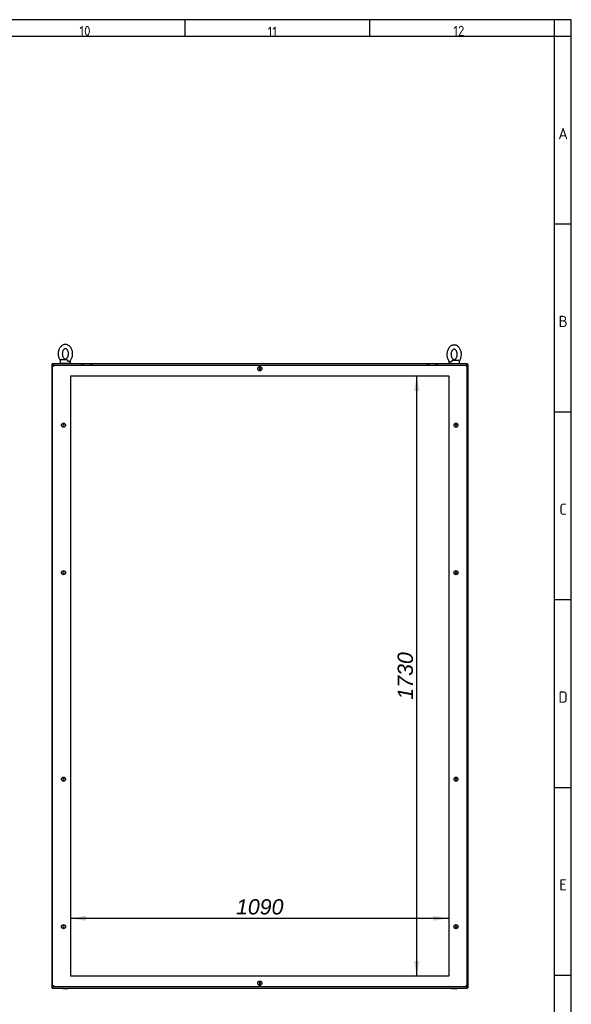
# Paper-space layout 'Layout1' of a CAD drawing. Extents: x 100 to 6593, y 169 to 4601.
# Tile 8 of 8: x 5003 to 6593, y 1764 to 4601. Entities that reach past the tile are written whole.
import ezdxf
from ezdxf.lldxf.tags import DXFTag

# ---------------------------------------------------------------- set-up
doc = ezdxf.new("R2010")
doc.units = 0
doc.header["$LTSCALE"] = 16
doc.layers.get('0').update_dxf_attribs({"linetype": 'CONTINUOUS'})
for name, color, linetype in [('_TRANSLATION', 7, 'CONTINUOUS'), ('AE00100_03', 7, 'CONTINUOUS'), ('AE00219_03', 7, 'CONTINUOUS'), ('AE00715_01', 7, 'CONTINUOUS'), ('DEFAULT', 7, 'CONTINUOUS'), ('DV6__TRANSLATION', 7, 'CONTINUOUS'), ('F0000000_02', 7, 'CONTINUOUS'), ('F0000000_47', 7, 'CONTINUOUS'), ('F0000000_48', 7, 'CONTINUOUS'), ('F0000000_87', 7, 'CONTINUOUS'), ('F0000001_37', 7, 'CONTINUOUS')]:
    doc.layers.add(name, color=color, linetype=linetype)
doc.styles.add('SEACAD_ARIAL', font='arial.ttf')
doc.styles.add('SEACAD_ARIALI', font='ariali.ttf')
tags = doc.linetypes.add('CENTER2', pattern=[28.575, 19.05, -3.175, 3.175, -3.175]).pattern_tags.tags
tags[10:11] = [DXFTag(74, 4), DXFTag(75, 0), DXFTag(340, '0'), DXFTag(46, 0.0), DXFTag(50, 0.0), DXFTag(44, 0.0), DXFTag(45, 0.0)]
tags[8:9] = [DXFTag(74, 4), DXFTag(75, 0), DXFTag(340, '0'), DXFTag(46, 0.0), DXFTag(50, 0.0), DXFTag(44, 0.0), DXFTag(45, 0.0)]
tags[6:7] = [DXFTag(74, 4), DXFTag(75, 0), DXFTag(340, '0'), DXFTag(46, 0.0), DXFTag(50, 0.0), DXFTag(44, 0.0), DXFTag(45, 0.0)]
tags[4:5] = [DXFTag(74, 4), DXFTag(75, 0), DXFTag(340, '0'), DXFTag(46, 0.0), DXFTag(50, 0.0), DXFTag(44, 0.0), DXFTag(45, 0.0)]
doc.dimstyles.new('ISO', dxfattribs={"dimtxt": 16.5, "dimasz": 16.5, "dimexe": 8.25, "dimexo": 8.25, "dimgap": 4.125, "dimtad": 1, "dimdec": 1, "dimtxsty": 'SEACAD_ARIAL', "dimblk1": '_SE_FILLED', "dimblk2": '_SE_FILLED', "dimsah": 1, "dimcen": 8.25, "dimazin": 3, "dimtfac": 0.7, "dimtdec": 3, "dimtmove": 0, "dimatfit": 3})

# ---------------------------------------------------------------- blocks, each defined once
blk = doc.blocks.new('DMBLK193')
at = {"layer": '_TRANSLATION', "linetype": 'CONTINUOUS'}
for points in [[(5194, 2019.6), (5150, 2012.2), (5194, 2004.9)], [(6196, 2019.6), (6196, 2004.9), (6240, 2012.2)]]:
    blk.add_hatch(color=7, dxfattribs=at).paths.add_polyline_path(points)
at = {"layer": '_TRANSLATION', "color": 7, "linetype": 'CONTINUOUS'}
blk.add_line((5150, 2012.2), (6240, 2012.2), dxfattribs=at)
at = {"layer": '_TRANSLATION', "color": 7, "linetype": 'CONTINUOUS', "style": 'SEACAD_ARIALI'}
blk.add_text('1090', height=44, dxfattribs=at).set_placement((5626.6, 2023.2))
blk = doc.blocks.new('_SE_FILLED')
at = {"color": 0}
blk.add_line((0, 0), (-1, 0), dxfattribs=at)
blk.add_solid([(0, 0), (-1, -0.1665), (-1, 0.1665), (0, 0)], dxfattribs=at)
blk = doc.blocks.new('DMBLK194')
at = {"layer": '_TRANSLATION', "linetype": 'CONTINUOUS'}
for points in [[(6140.3, 3531.6), (6155, 3531.6), (6147.6, 3575.6)], [(6140.3, 1889.6), (6147.6, 1845.6), (6155, 1889.6)]]:
    blk.add_hatch(color=7, dxfattribs=at).paths.add_polyline_path(points)
at = {"layer": '_TRANSLATION', "color": 7, "linetype": 'CONTINUOUS'}
blk.add_line((6147.6, 1845.6), (6147.6, 3575.6), dxfattribs=at)
at = {"layer": '_TRANSLATION', "color": 7, "linetype": 'CONTINUOUS', "style": 'SEACAD_ARIALI'}
blk.add_text('1730', height=44, rotation=90, dxfattribs=at).set_placement((6136.6, 2642.2))

psp = doc.layouts.get("Layout1")

# ---------------------------------------------------------------- linework, layer by layer
at = {"color": 7, "linetype": 'CONTINUOUS'}
for p, q in [((6593.47, 4601.42), (99.75, 4601.42)), ((5478.88, 4601.42), (5478.88, 4552.95)), ((6011.95, 4601.42), (6011.95, 4552.95)), ((6593.47, 175.35), (6593.47, 4601.42)), ((6593.47, 4011.81), (6545.01, 4011.81)), ((6593.47, 3470.67), (6545.01, 3470.67)), ((6593.47, 2929.52), (6545.01, 2929.52)), ((6593.47, 2388.38), (6545.01, 2388.38)), ((6593.47, 1847.24), (6545.01, 1847.24))]:
    psp.add_line(p, q, dxfattribs=at)
at = {"layer": 'AE00100_03', "color": 7, "linetype": 'CONTINUOUS'}
for p, q in [((5182.35, 3606.93), (5187.75, 3606.93)), ((5206.35, 3606.93), (5211.75, 3606.93)), ((6178.35, 3606.93), (6183.75, 3606.93)), ((6202.35, 3606.93), (6207.75, 3606.93))]:
    psp.add_line(p, q, dxfattribs=at)
for centre, start, end in [((5182.35, 3605.63), 90, 180), ((5187.75, 3605.63), 0, 90), ((5206.35, 3605.63), 90, 180), ((5211.75, 3605.63), 0, 90), ((6178.35, 3605.63), 90, 180), ((6183.75, 3605.63), 0, 90), ((6202.35, 3605.63), 90, 180), ((6207.75, 3605.63), 0, 90)]:
    psp.add_arc(centre, 1.3, start, end, dxfattribs=at)
at = {"layer": 'AE00219_03', "color": 7, "linetype": 'CONTINUOUS'}
for p, q in [((5695.05, 3597.94), (5693.05, 3596.78)), ((5693.05, 3596.78), (5693.05, 3594.47)), ((5693.05, 3594.47), (5695.05, 3593.32)), ((5697.05, 3596.78), (5695.05, 3597.94)), ((5695.05, 3593.32), (5697.05, 3594.47)), ((5697.05, 3594.47), (5697.05, 3596.78)), ((5127.89, 3435.13), (5126.74, 3433.13)), ((5126.74, 3433.13), (5127.89, 3431.13)), ((5130.2, 3435.13), (5127.89, 3435.13)), ((5131.36, 3433.13), (5130.2, 3435.13)), ((5130.2, 3431.13), (5131.36, 3433.13)), ((6259.89, 3435.13), (6258.74, 3433.13)), ((6258.74, 3433.13), (6259.89, 3431.13)), ((6262.2, 3435.13), (6259.89, 3435.13)), ((6263.36, 3433.13), (6262.2, 3435.13)), ((6262.2, 3431.13), (6263.36, 3433.13)), ((5127.89, 3431.13), (5130.2, 3431.13)), ((6259.89, 3431.13), (6262.2, 3431.13)), ((5127.89, 3010.13), (5126.74, 3008.13)), ((5126.74, 3008.13), (5127.89, 3006.13)), ((5130.2, 3010.13), (5127.89, 3010.13)), ((5131.36, 3008.13), (5130.2, 3010.13)), ((5130.2, 3006.13), (5131.36, 3008.13)), ((6259.89, 3010.13), (6258.74, 3008.13)), ((6258.74, 3008.13), (6259.89, 3006.13)), ((6262.2, 3010.13), (6259.89, 3010.13)), ((6263.36, 3008.13), (6262.2, 3010.13)), ((6262.2, 3006.13), (6263.36, 3008.13)), ((5127.89, 3006.13), (5130.2, 3006.13)), ((6259.89, 3006.13), (6262.2, 3006.13)), ((5127.89, 2415.13), (5126.74, 2413.13)), ((5126.74, 2413.13), (5127.89, 2411.13)), ((5130.2, 2415.13), (5127.89, 2415.13)), ((5131.36, 2413.13), (5130.2, 2415.13)), ((5130.2, 2411.13), (5131.36, 2413.13)), ((6259.89, 2415.13), (6258.74, 2413.13)), ((6258.74, 2413.13), (6259.89, 2411.13)), ((6262.2, 2415.13), (6259.89, 2415.13)), ((6263.36, 2413.13), (6262.2, 2415.13)), ((6262.2, 2411.13), (6263.36, 2413.13)), ((5127.89, 2411.13), (5130.2, 2411.13)), ((6259.89, 2411.13), (6262.2, 2411.13)), ((5127.89, 1990.13), (5126.74, 1988.13)), ((5126.74, 1988.13), (5127.89, 1986.13)), ((5130.2, 1990.13), (5127.89, 1990.13)), ((5127.89, 1986.13), (5130.2, 1986.13)), ((5131.36, 1988.13), (5130.2, 1990.13)), ((5130.2, 1986.13), (5131.36, 1988.13)), ((6259.89, 1990.13), (6258.74, 1988.13)), ((6258.74, 1988.13), (6259.89, 1986.13)), ((6262.2, 1990.13), (6259.89, 1990.13)), ((6259.89, 1986.13), (6262.2, 1986.13)), ((6263.36, 1988.13), (6262.2, 1990.13)), ((6262.2, 1986.13), (6263.36, 1988.13)), ((5695.05, 1827.94), (5693.05, 1826.78)), ((5693.05, 1826.78), (5693.05, 1824.47)), ((5693.05, 1824.47), (5695.05, 1823.32)), ((5697.05, 1826.78), (5695.05, 1827.94)), ((5695.05, 1823.32), (5697.05, 1824.47)), ((5697.05, 1824.47), (5697.05, 1826.78))]:
    psp.add_line(p, q, dxfattribs=at)
for centre in [(5695.05, 3595.63), (5129.05, 3433.13), (6261.05, 3433.13), (5129.05, 3008.13), (6261.05, 3008.13), (5129.05, 2413.13), (6261.05, 2413.13), (5129.05, 1988.13), (6261.05, 1988.13), (5695.05, 1825.63)]:
    psp.add_circle(centre, 6, dxfattribs=at)
at = {"layer": 'AE00715_01', "color": 7, "linetype": 'CONTINUOUS'}
for p, q in [((5119.55, 3619.13), (5119.55, 3612.13)), ((5119.55, 3612.13), (5149.55, 3612.13)), ((5122.55, 3622.13), (5137.85, 3622.13)), ((5149.55, 3612.13), (5149.55, 3619.13)), ((6240.55, 3617.63), (6240.55, 3610.63)), ((6245.57, 3610.63), (6265.53, 3610.63)), ((6252.25, 3620.63), (6267.55, 3620.63)), ((6270.55, 3610.63), (6270.55, 3617.63))]:
    psp.add_line(p, q, dxfattribs=at)
for centre, start, end in [((5122.55, 3619.13), 90, 180), ((5146.55, 3619.13), 0, 11.08149), ((6243.55, 3617.63), 167.51036, 180), ((6267.55, 3617.63), 0, 90)]:
    psp.add_arc(centre, 3, start, end, dxfattribs=at)
for points, knots in [([(5134.55, 3665.63), (5133.64, 3665.59), (5131.7, 3665.5), (5128.37, 3664.59), (5124.96, 3662.82), (5121.84, 3660.3), (5119.11, 3657.1), (5116.85, 3653.29), (5115.14, 3648.99), (5114.05, 3644.33), (5113.6, 3639.47), (5113.82, 3634.58), (5114.7, 3629.8), (5116.25, 3625.26), (5118, 3622), (5119.21, 3620.18), (5119.58, 3619.67)], [0, 0, 0, 0, 0.04438696, 0.11175201, 0.17921499, 0.24780574, 0.31807316, 0.38991787, 0.46280951, 0.53619245, 0.60972746, 0.68341974, 0.75736984, 0.83168482, 0.90643517, 0.93717353, 0.93717353, 0.93717353, 0.93717353]), ([(5147, 3616.98), (5147.79, 3617.75), (5149.39, 3619.33), (5151.61, 3622.77), (5153.49, 3626.9), (5154.78, 3631.48), (5155.43, 3636.29), (5155.42, 3641.19), (5154.73, 3646.02), (5153.39, 3650.64), (5151.4, 3654.9), (5148.81, 3658.65), (5145.67, 3661.73), (5142.14, 3663.98), (5138.3, 3665.38), (5135.91, 3665.55), (5134.55, 3665.63)], [0, 0, 0, 0, 0.0515399, 0.1229531, 0.195596, 0.2688856, 0.3423872, 0.4160281, 0.4898997, 0.5640963, 0.6387214, 0.7136807, 0.7884, 0.8619554, 0.9334806, 1, 1, 1, 1]), ([(6255.55, 3664.13), (6254.64, 3664.09), (6252.7, 3664), (6249.37, 3663.09), (6245.96, 3661.32), (6242.84, 3658.8), (6240.11, 3655.6), (6237.85, 3651.79), (6236.14, 3647.49), (6235.05, 3642.83), (6234.6, 3637.97), (6234.82, 3633.08), (6235.7, 3628.3), (6237.25, 3623.76), (6239.43, 3619.7), (6241.49, 3616.84), (6242.8, 3615.74), (6243.11, 3615.49)], [0, 0, 0, 0, 0.0443812, 0.1117376, 0.1791918, 0.2477737, 0.3180321, 0.3898675, 0.4627497, 0.5361232, 0.6096487, 0.6833314, 0.757272, 0.8315774, 0.906318, 0.9812661, 1, 1, 1, 1]), ([(6270.47, 3618.15), (6271.21, 3619.1), (6272.7, 3621.47), (6274.49, 3625.4), (6275.78, 3629.98), (6276.43, 3634.79), (6276.42, 3639.69), (6275.73, 3644.52), (6274.39, 3649.14), (6272.4, 3653.4), (6269.81, 3657.15), (6266.67, 3660.23), (6263.14, 3662.48), (6259.3, 3663.88), (6256.91, 3664.05), (6255.55, 3664.13)], [0.062023, 0.062023, 0.062023, 0.062023, 0.12310718, 0.19573729, 0.26901398, 0.34250274, 0.41613068, 0.48998926, 0.56417283, 0.6387849, 0.71373103, 0.7884372, 0.86197967, 0.93349228, 1, 1, 1, 1]), ([(5134.55, 3653.63), (5134.8, 3653.62), (5135.48, 3653.58), (5136.78, 3653.18), (5138.5, 3652.02), (5140.21, 3650.11), (5141.7, 3647.46), (5142.78, 3644.33), (5143.38, 3640.86), (5143.45, 3637.25), (5142.97, 3633.73), (5142, 3630.52), (5140.64, 3627.81), (5139.02, 3625.74), (5137.33, 3624.38), (5135.71, 3623.69), (5134.21, 3623.55), (5132.64, 3623.93), (5130.96, 3624.95), (5129.29, 3626.63), (5127.77, 3629.02), (5126.56, 3632.04), (5125.82, 3635.44), (5125.61, 3639.03), (5125.94, 3642.59), (5126.79, 3645.9), (5128.06, 3648.77), (5129.62, 3651.03), (5131.31, 3652.57), (5133.02, 3653.48), (5133.96, 3653.58), (5134.55, 3653.63)], [0, 0, 0, 0, 0.0167003, 0.0541759, 0.0880399, 0.1242899, 0.1591623, 0.1937983, 0.2284697, 0.2632347, 0.2979786, 0.3324961, 0.3666856, 0.400643, 0.4347414, 0.4699666, 0.5086706, 0.5477047, 0.5819646, 0.6147696, 0.649771, 0.6844256, 0.7190693, 0.7538162, 0.7885811, 0.8231756, 0.8574557, 0.8914479, 0.9254545, 0.9602143, 1, 1, 1, 1]), ([(6255.55, 3652.13), (6255.8, 3652.12), (6256.48, 3652.08), (6257.78, 3651.68), (6259.5, 3650.52), (6261.21, 3648.61), (6262.7, 3645.96), (6263.78, 3642.83), (6264.38, 3639.36), (6264.45, 3635.75), (6263.97, 3632.23), (6263, 3629.02), (6261.64, 3626.31), (6260.02, 3624.24), (6258.33, 3622.88), (6256.71, 3622.19), (6255.21, 3622.05), (6253.64, 3622.43), (6251.96, 3623.45), (6250.29, 3625.13), (6248.77, 3627.52), (6247.56, 3630.54), (6246.82, 3633.94), (6246.61, 3637.53), (6246.94, 3641.09), (6247.79, 3644.4), (6249.06, 3647.27), (6250.62, 3649.53), (6252.31, 3651.07), (6254.02, 3651.98), (6254.96, 3652.08), (6255.55, 3652.13)], [0, 0, 0, 0, 0.0167003, 0.0541759, 0.0880399, 0.1242899, 0.1591623, 0.1937983, 0.2284697, 0.2632347, 0.2979786, 0.3324961, 0.3666856, 0.400643, 0.4347414, 0.4699666, 0.5086706, 0.5477047, 0.5819646, 0.6147696, 0.649771, 0.6844256, 0.7190693, 0.7538162, 0.7885811, 0.8231756, 0.8574557, 0.8914479, 0.9254545, 0.9602143, 1, 1, 1, 1]), ([(5137.85, 3622.13), (5137.98, 3622.13), (5138.11, 3622.11), (5138.37, 3622.03), (5138.5, 3621.96), (5138.76, 3621.8), (5138.89, 3621.71), (5139.15, 3621.48), (5139.29, 3621.35), (5139.55, 3621.06), (5139.67, 3620.91), (5139.93, 3620.58), (5140.06, 3620.41), (5140.42, 3619.88), (5140.65, 3619.5), (5140.85, 3619.13)], [0, 0, 0, 0, 0.125, 0.125, 0.25, 0.25, 0.375, 0.375, 0.5, 0.5, 0.625, 0.625, 0.75, 0.75, 1, 1, 1, 1]), ([(5147.04, 3616.92), (5146.92, 3616.81), (5146.8, 3616.7), (5146.52, 3616.52), (5146.37, 3616.44), (5146.05, 3616.31), (5145.88, 3616.26), (5145.52, 3616.19), (5145.34, 3616.18), (5144.97, 3616.18), (5144.78, 3616.19), (5144.39, 3616.26), (5144.19, 3616.31), (5143.79, 3616.44), (5143.6, 3616.52), (5143.2, 3616.71), (5143, 3616.82), (5142.42, 3617.21), (5142.06, 3617.52), (5141.56, 3618.07), (5141.4, 3618.27), (5141.11, 3618.68), (5140.98, 3618.9), (5140.85, 3619.13)], [0.25513562, 0.25513562, 0.25513562, 0.25513562, 0.3125, 0.3125, 0.375, 0.375, 0.4375, 0.4375, 0.5, 0.5, 0.5625, 0.5625, 0.625, 0.625, 0.6875, 0.6875, 0.75, 0.75, 0.875, 0.875, 0.9375, 0.9375, 1, 1, 1, 1]), ([(6249.24, 3617.63), (6249, 3617.18), (6248.71, 3616.76), (6248.04, 3616.02), (6247.68, 3615.71), (6247.1, 3615.33), (6246.9, 3615.21), (6246.51, 3615.02), (6246.31, 3614.94), (6245.91, 3614.81), (6245.71, 3614.76), (6245.32, 3614.69), (6245.13, 3614.68), (6244.76, 3614.68), (6244.58, 3614.69), (6244.23, 3614.76), (6244.06, 3614.81), (6243.73, 3614.94), (6243.58, 3615.02), (6243.3, 3615.2), (6243.17, 3615.31), (6243.05, 3615.43)], [0, 0, 0, 0, 0.125, 0.125, 0.25, 0.25, 0.3125, 0.3125, 0.375, 0.375, 0.4375, 0.4375, 0.5, 0.5, 0.5625, 0.5625, 0.625, 0.625, 0.6875, 0.6875, 0.74627068, 0.74627068, 0.74627068, 0.74627068]), ([(6249.24, 3617.63), (6249.44, 3618), (6249.67, 3618.37), (6250.04, 3618.91), (6250.16, 3619.08), (6250.42, 3619.4), (6250.55, 3619.56), (6250.81, 3619.84), (6250.94, 3619.97), (6251.2, 3620.2), (6251.33, 3620.3), (6251.59, 3620.46), (6251.72, 3620.52), (6251.98, 3620.61), (6252.11, 3620.63), (6252.25, 3620.63)], [0, 0, 0, 0, 0.25, 0.25, 0.375, 0.375, 0.5, 0.5, 0.625, 0.625, 0.75, 0.75, 0.875, 0.875, 1, 1, 1, 1])]:
    psp.add_open_spline(points, degree=3, knots=knots, dxfattribs=at)
at = {"layer": 'DEFAULT', "color": 7, "linetype": 'CONTINUOUS'}
for p, q in [((6545.01, 175.35), (6545.01, 4601.42)), ((6593.47, 4552.95), (99.75, 4552.95))]:
    psp.add_line(p, q, dxfattribs=at)
at = {"layer": 'DV6__TRANSLATION', "color": 7, "linetype": 'CENTER2'}
for p, q in [((5150.05, 1845.63), (5150.05, 3575.63)), ((5150.05, 3575.63), (6240.05, 3575.63)), ((6240.05, 3575.63), (6240.05, 1845.63)), ((6240.05, 1845.63), (5150.05, 1845.63))]:
    psp.add_line(p, q, dxfattribs=at)
at = {"layer": 'F0000000_02', "color": 7, "linetype": 'CONTINUOUS'}
for p, q in [((5127.05, 3610.63), (5127.05, 3612.13)), ((5142.05, 3612.13), (5142.05, 3610.63)), ((5127.05, 1808.88), (5127.05, 1810.63)), ((5129.05, 1808.63), (5127.3, 1808.63)), ((5140.05, 1808.63), (5129.05, 1808.63)), ((5141.8, 1808.63), (5140.05, 1808.63)), ((5142.05, 1810.63), (5142.05, 1808.88)), ((6248.05, 1808.88), (6248.05, 1810.63)), ((6250.05, 1808.63), (6248.3, 1808.63)), ((6261.05, 1808.63), (6250.05, 1808.63)), ((6262.8, 1808.63), (6261.05, 1808.63)), ((6263.05, 1810.63), (6263.05, 1808.88))]:
    psp.add_line(p, q, dxfattribs=at)
for centre, start, end in [((5127.3, 1808.88), 180, 270), ((5141.8, 1808.88), 270, 0), ((6248.3, 1808.88), 180, 270), ((6262.8, 1808.88), 270, 0)]:
    psp.add_arc(centre, 0.25, start, end, dxfattribs=at)
at = {"layer": 'F0000000_47', "color": 7, "linetype": 'CONTINUOUS'}
for p, q in [((5097.85, 1813.43), (5096.55, 1812.13)), ((5096.55, 1810.63), (5096.55, 1812.13)), ((5096.55, 1810.63), (6293.55, 1810.63)), ((5100.05, 1815.63), (5097.85, 1813.43)), ((6290.05, 1815.63), (6292.25, 1813.43)), ((6292.25, 1813.43), (6293.55, 1812.13)), ((6293.55, 1810.63), (6293.55, 1812.13))]:
    psp.add_line(p, q, dxfattribs=at)
at = {"layer": 'F0000000_48', "color": 7, "linetype": 'CONTINUOUS'}
for p, q in [((5096.55, 3610.63), (6245.57, 3610.63)), ((5096.55, 3610.63), (5096.55, 3609.13)), ((5097.85, 3607.83), (5096.55, 3609.13)), ((5100.05, 3605.63), (5097.85, 3607.83)), ((6265.53, 3610.63), (6293.55, 3610.63)), ((6290.05, 3605.63), (6292.25, 3607.83)), ((6292.25, 3607.83), (6293.55, 3609.13)), ((6293.55, 3610.63), (6293.55, 3609.13))]:
    psp.add_line(p, q, dxfattribs=at)
at = {"layer": 'F0000000_87', "color": 7, "linetype": 'CONTINUOUS'}
for p, q in [((5096.55, 3609.13), (5095.05, 3609.13)), ((5095.05, 3609.13), (5095.05, 1812.13)), ((5096.55, 3609.13), (5097.85, 3607.83)), ((5097.85, 3607.83), (5100.05, 3605.63)), ((6292.25, 3607.83), (6290.05, 3605.63)), ((6293.55, 3609.13), (6292.25, 3607.83)), ((6293.55, 3609.13), (6295.05, 3609.13)), ((6295.05, 3609.13), (6295.05, 1812.13)), ((5096.55, 1812.13), (5095.05, 1812.13)), ((5096.55, 1812.13), (5097.85, 1813.43)), ((5097.85, 1813.43), (5100.05, 1815.63)), ((6292.25, 1813.43), (6290.05, 1815.63)), ((6293.55, 1812.13), (6292.25, 1813.43)), ((6293.55, 1812.13), (6295.05, 1812.13))]:
    psp.add_line(p, q, dxfattribs=at)
at = {"layer": 'F0000001_37', "color": 7, "linetype": 'CONTINUOUS'}
for p, q in [((5099.87, 3605.63), (5099.85, 3605.63)), ((5099.87, 3605.63), (6290.23, 3605.63)), ((6290.23, 3605.63), (6290.25, 3605.63)), ((5097.05, 1818.43), (5097.05, 3602.83)), ((5097.05, 3602.83), (5099.85, 3602.83)), ((6293.05, 3602.83), (6290.25, 3602.83)), ((6293.05, 1818.43), (6293.05, 3602.83)), ((5097.05, 1818.43), (5099.85, 1818.43)), ((6293.05, 1818.43), (6290.25, 1818.43)), ((5099.87, 1815.63), (5099.85, 1815.63)), ((5099.87, 1815.63), (6290.23, 1815.63)), ((6290.23, 1815.63), (6290.25, 1815.63))]:
    psp.add_line(p, q, dxfattribs=at)
for centre, radius, start, end in [((5099.85, 3602.83), 2.8, 90, 180), ((5273.84, 3602.98), 174, 179.12972, 180.05178), ((5695.05, 3595.63), 8.37, 59.3255, 120.6745), ((6136.18, 3603.13), 154.07, 359.8886, 0.9299), ((6290.25, 3602.83), 2.8, 0, 90), ((5099.85, 1818.43), 2.8, 180, 270), ((5253.92, 1818.13), 154.07, 179.8886, 180.9299), ((5695.05, 1825.63), 8.37, 239.3255, 300.6745), ((6136.18, 1818.13), 154.07, 359.0701, 0.1114), ((6290.25, 1818.43), 2.8, 270, 0)]:
    psp.add_arc(centre, radius, start, end, dxfattribs=at)

# ---------------------------------------------------------------- texts
at = {"attachment_point": 8}
for s, insert, char_height, width in [('{\\fSolid Edge ANSI|b0||i0||c0|p34;\\C7;\\H28.268688;\\W1.;10}', (5191, 4554.95), 28.2687, 179.1775), ('{\\fSolid Edge ANSI|b0||i0||c0|p34;\\C7;\\H28.268688;\\W1.;11}', (5731.49, 4552.98), 28.2687, 161.4567), ('{\\fSolid Edge ANSI|b0||i0||c0|p34;\\C7;\\H28.268688;\\W1.;12}', (6269.02, 4554.95), 28.2687, 141.7668), ('{\\fSolid Edge ANSI|b0||i0||c0|p34;\\C7;\\H32.307072;\\W1.;A}', (6569.79, 4256.97), 32.3071, 36.3456), ('{\\fSolid Edge ANSI|b0||i0||c0|p34;\\C7;\\H32.307072;\\W1.;B}', (6569.85, 3715.83), 32.3071, 40.384), ('{\\fSolid Edge ANSI|b0||i0||c0|p34;\\C7;\\H32.307072;\\W1.;C}', (6569.82, 3174.68), 32.3071, 38.3648), ('{\\fSolid Edge ANSI|b0||i0||c0|p34;\\C7;\\H32.307072;\\W1.;D}', (6569.85, 2633.54), 32.3071, 40.384), ('{\\fSolid Edge ANSI|b0||i0||c0|p34;\\C7;\\H32.307072;\\W1.;E}', (6569.82, 2092.4), 32.3071, 38.3648)]:
    psp.add_mtext(s, dxfattribs=dict(at, insert=insert, char_height=char_height, width=width))

# ---------------------------------------------------------------- dimensions: what is measured, and where the dimension line sits
at = {"layer": '_TRANSLATION', "color": 7, "linetype": 'CONTINUOUS'}
for base, p1, p2, angle, picture, middle in [((6147.62, 1845.63), (6240.05, 1845.63), (6240.05, 3575.63), 90, 'DMBLK194', (6147.62, 2710.63)), ((5150.05, 2012.25), (5150.05, 1845.63), (6240.05, 1845.63), 0, 'DMBLK193', (5695.05, 2012.25))]:
    dim = psp.add_linear_dim(base=base, p1=p1, p2=p2, angle=angle, text='\\A1;<>', dimstyle='ISO', override={"dimtxt": 44, "dimasz": 44, "dimexe": 22, "dimexo": 22, "dimgap": 11, "dimcen": 22}, dxfattribs=at)
    dim.commit()
    dim.dimension.update_dxf_attribs({"geometry": picture, "text_midpoint": middle, "dimtype": 161})

doc.saveas('drawing.dxf')
